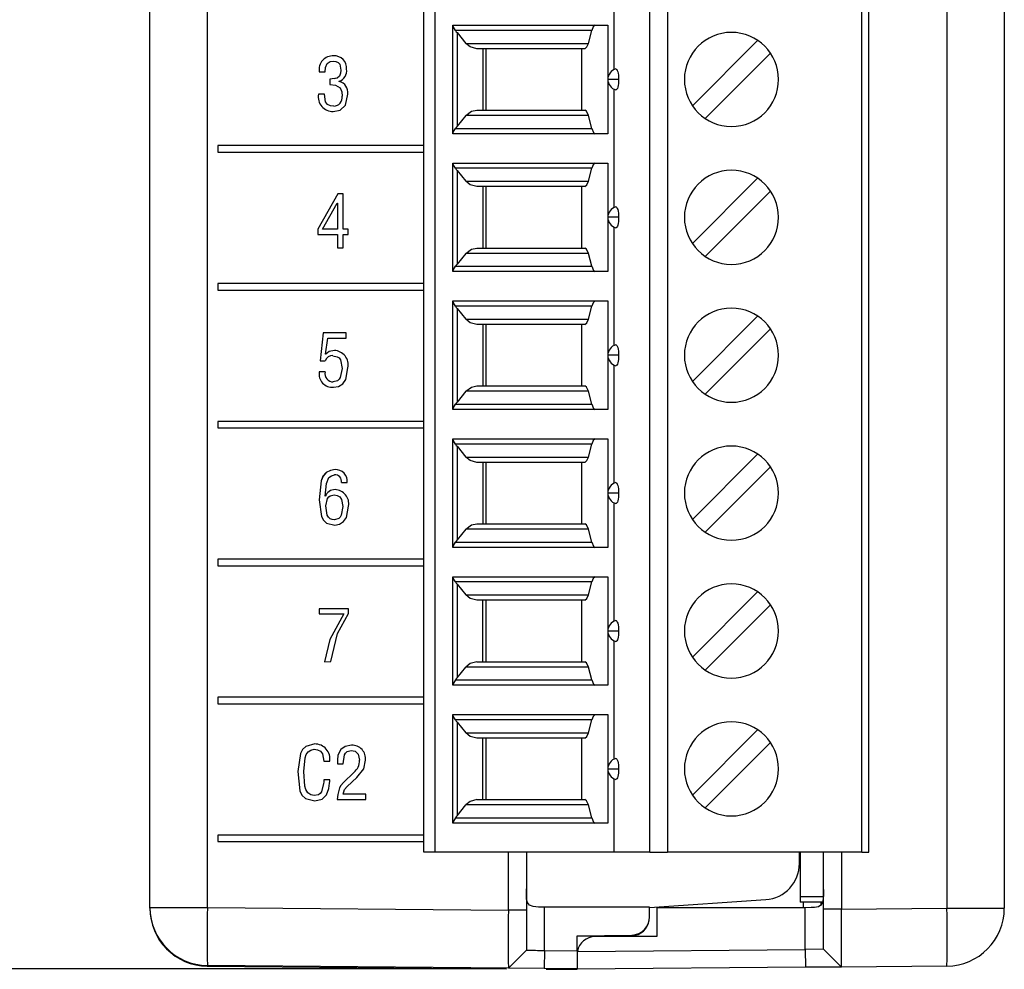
# Model space of a CAD drawing. Header units: millimetres. Extents: x 0 to 559, y 0 to 432.
# Tile 3 of 24: x 129 to 157, y 96 to 122. Entities that reach past the tile are written whole.
import ezdxf

# ---------------------------------------------------------------- set-up
doc = ezdxf.new("R2010")
doc.units = ezdxf.units.MM
doc.header["$LTSCALE"] = 2
doc.layers.add('DIMENSIONS', color=140, linetype='Continuous', lineweight=25)
doc.styles.add('SLDTEXTSTYLE0', font='TXT', dxfattribs={"width": 0.7})
doc.dimstyles.new('SLDDIMSTYLE0', dxfattribs={"dimtxt": 4.316016, "dimasz": 6.604, "dimexe": 0, "dimexo": 0.0625, "dimgap": 1.079004, "dimtad": 0, "dimtih": 1, "dimtoh": 1, "dimdec": 1, "dimrnd": 1e-09, "dimzin": 12, "dimdsep": 46, "dimtxsty": 'SLDTEXTSTYLE0', "dimsah": 1, "dimcen": 0.09, "dimadec": 0, "dimazin": 3, "dimtfac": 1, "dimtdec": 1, "dimtofl": 0, "dimtmove": 0, "dimatfit": 3, "dimfxl": 0, "dimfrac": 2, "dimtolj": 1, "dimtzin": 12, "dimarcsym": 0})

# ---------------------------------------------------------------- blocks, each defined once
blk = doc.blocks.new('_D')
at = {"layer": 'DIMENSIONS'}
for p, q in [((132.637, 200.337), (104.073, 200.337)), ((110.423, 200.337), (110.423, 155.898)), ((104.01, 148.073), (102.561, 148.073)), ((102.561, 148.073), (102.561, 141.213)), ((116.836, 148.073), (118.285, 148.073)), ((118.285, 148.073), (118.285, 141.213)), ((102.561, 141.213), (104.01, 141.213)), ((118.285, 141.213), (116.836, 141.213)), ((110.423, 95.809), (110.423, 140.247)), ((142.287, 95.809), (104.073, 95.809))]:
    blk.add_line(p, q, dxfattribs=at)
for points in [[(110.423, 200.337), (109.407, 193.733), (111.439, 193.733)], [(110.423, 95.809), (111.439, 102.413), (109.407, 102.413)]]:
    blk.add_solid(points, dxfattribs=at)
at = {"layer": 'DIMENSIONS', "char_height": 4.2333, "attachment_point": 1, "style": 'SLDTEXTSTYLE0'}
for s, insert in [('104.5', (102.215, 154.496)), ('4.12', (104.01, 146.67))]:
    blk.add_mtext(s, dxfattribs=dict(at, insert=insert))

msp = doc.modelspace()

# ---------------------------------------------------------------- linework, layer by layer
for p, q in [((155.043, 168.964), (155.043, 97.481)), ((156.629, 168.964), (156.629, 97.481)), ((140.589, 99.029), (140.589, 168.399)), ((140.889, 168.399), (140.889, 99.029)), ((146.838, 99.029), (146.838, 168.399)), ((147.321, 168.399), (147.321, 99.029)), ((152.689, 99.029), (152.689, 168.399)), ((152.889, 99.029), (152.889, 168.399)), ((134.608, 97.498), (134.608, 162.371)), ((133.019, 97.481), (133.019, 162.103)), ((133.022, 97.498), (133.022, 162.121)), ((145.839, 123.921), (145.839, 120.647)), ((141.389, 121.879), (145.673, 121.879)), ((141.389, 118.879), (141.389, 121.879)), ((145.232, 121.733), (141.462, 121.733)), ((141.506, 121.672), (141.506, 119.086)), ((141.506, 121.672), (141.754, 121.376)), ((145.136, 121.376), (145.232, 121.733)), ((145.673, 121.879), (145.673, 118.879)), ((141.754, 121.376), (145.136, 121.376)), ((148.01, 119.654), (149.814, 121.458)), ((145.041, 121.229), (142.051, 121.229)), ((142.222, 121.229), (142.222, 119.529)), ((142.305, 121.229), (142.305, 119.529)), ((144.949, 121.229), (144.949, 119.529)), ((150.168, 121.104), (148.364, 119.3)), ((138.091, 120.885), (138.091, 120.885)), ((137.7, 120.591), (137.861, 120.591)), ((138.294, 120.639), (138.293, 120.639)), ((133.019, 120.438), (133.014, 120.438)), ((137.995, 120.382), (137.995, 120.236)), ((137.995, 120.382), (137.995, 120.382)), ((137.995, 120.382), (137.995, 120.236)), ((138.253, 120.324), (138.253, 120.328)), ((145.972, 120.379), (145.674, 120.379)), ((137.995, 120.236), (137.995, 120.236)), ((145.839, 120.111), (145.839, 116.837)), ((137.844, 119.97), (137.68, 119.971)), ((138.331, 119.917), (138.331, 119.917)), ((138.101, 119.641), (138.101, 119.641)), ((142.051, 119.529), (145.041, 119.529)), ((141.754, 119.383), (141.506, 119.086)), ((145.136, 119.383), (141.754, 119.383)), ((145.232, 119.026), (145.136, 119.383)), ((141.462, 119.026), (145.232, 119.026)), ((145.673, 118.879), (141.389, 118.879)), ((140.589, 118.551), (134.896, 118.551)), ((134.896, 118.551), (134.896, 118.371)), ((134.896, 118.551), (134.896, 118.371)), ((134.896, 118.371), (140.589, 118.371)), ((141.389, 118.069), (145.673, 118.069)), ((141.389, 115.069), (141.389, 118.069)), ((145.232, 117.923), (141.462, 117.923)), ((141.506, 117.862), (141.506, 115.276)), ((141.506, 117.862), (141.754, 117.566)), ((145.136, 117.566), (145.232, 117.923)), ((145.673, 118.069), (145.673, 115.069)), ((141.754, 117.566), (145.136, 117.566)), ((148.01, 115.844), (149.814, 117.648)), ((145.041, 117.419), (142.051, 117.419)), ((142.222, 117.419), (142.222, 115.719)), ((142.305, 117.419), (142.305, 115.719)), ((144.949, 117.419), (144.949, 115.719)), ((150.168, 117.294), (148.364, 115.49)), ((138.215, 117.222), (137.661, 116.243)), ((138.215, 117.222), (137.662, 116.243)), ((138.362, 117.222), (138.215, 117.222)), ((138.362, 116.239), (138.362, 117.222)), ((137.789, 116.239), (138.197, 116.96)), ((138.197, 116.96), (138.201, 116.96)), ((138.201, 116.96), (138.201, 116.239)), ((138.201, 116.96), (138.201, 116.239)), ((138.201, 116.96), (138.201, 116.96)), ((145.972, 116.569), (145.674, 116.569)), ((137.661, 116.243), (137.661, 116.093)), ((137.662, 116.243), (137.661, 116.243)), ((137.662, 116.243), (137.662, 116.093)), ((138.201, 116.239), (137.789, 116.239)), ((138.201, 116.239), (138.201, 116.239)), ((138.496, 116.239), (138.362, 116.239)), ((138.496, 116.093), (138.496, 116.239)), ((145.839, 116.301), (145.839, 113.027)), ((137.661, 116.093), (138.201, 116.093)), ((138.201, 116.093), (138.201, 115.722)), ((138.201, 116.093), (138.201, 116.093)), ((138.201, 116.093), (138.201, 115.722)), ((138.362, 115.722), (138.362, 116.093)), ((138.362, 116.093), (138.496, 116.093)), ((138.201, 115.722), (138.362, 115.722)), ((142.051, 115.719), (145.041, 115.719)), ((141.754, 115.573), (141.506, 115.276)), ((145.136, 115.573), (141.754, 115.573)), ((145.232, 115.216), (145.136, 115.573)), ((141.462, 115.216), (145.232, 115.216)), ((145.673, 115.069), (141.389, 115.069)), ((140.589, 114.741), (134.896, 114.741)), ((134.896, 114.741), (134.896, 114.561)), ((134.896, 114.741), (134.896, 114.561)), ((134.896, 114.561), (140.589, 114.561)), ((141.389, 114.259), (145.673, 114.259)), ((141.389, 111.259), (141.389, 114.259)), ((145.232, 114.113), (141.462, 114.113)), ((141.506, 114.052), (141.506, 111.466)), ((141.506, 114.052), (141.754, 113.756)), ((145.136, 113.756), (145.232, 114.113)), ((145.673, 114.259), (145.673, 111.259)), ((141.754, 113.756), (145.136, 113.756)), ((148.01, 112.034), (149.814, 113.838)), ((145.041, 113.609), (142.051, 113.609)), ((142.222, 113.609), (142.222, 111.909)), ((142.305, 113.609), (142.305, 111.909)), ((144.949, 113.609), (144.949, 111.909)), ((150.168, 113.484), (148.364, 111.68)), ((137.808, 113.375), (137.723, 112.608)), ((137.808, 113.375), (137.724, 112.608)), ((138.442, 113.375), (137.808, 113.375)), ((137.873, 112.791), (137.94, 113.229)), ((137.94, 113.229), (138.442, 113.229)), ((138.442, 113.229), (138.442, 113.375)), ((137.877, 112.787), (137.873, 112.791)), ((137.877, 112.787), (137.877, 112.787)), ((138.077, 112.746), (138.077, 112.746)), ((145.972, 112.759), (145.674, 112.759)), ((137.723, 112.608), (137.865, 112.608)), ((138.329, 112.388), (138.329, 112.388)), ((145.839, 112.491), (145.839, 109.217)), ((137.863, 112.297), (137.699, 112.297)), ((138.087, 112.021), (138.087, 112.021)), ((142.051, 111.909), (145.041, 111.909)), ((141.754, 111.763), (141.506, 111.466)), ((145.136, 111.763), (141.754, 111.763)), ((145.232, 111.406), (145.136, 111.763)), ((141.462, 111.406), (145.232, 111.406)), ((145.673, 111.259), (141.389, 111.259)), ((140.589, 110.931), (134.896, 110.931)), ((134.896, 110.931), (134.896, 110.751)), ((134.896, 110.931), (134.896, 110.751)), ((134.896, 110.751), (140.589, 110.751)), ((141.389, 110.449), (145.673, 110.449)), ((141.389, 107.449), (141.389, 110.449)), ((145.232, 110.303), (141.462, 110.303)), ((141.506, 110.242), (141.506, 107.656)), ((141.506, 110.242), (141.754, 109.946)), ((145.136, 109.946), (145.232, 110.303)), ((145.673, 110.449), (145.673, 107.449)), ((141.754, 109.946), (145.136, 109.946)), ((148.01, 108.224), (149.814, 110.028)), ((145.041, 109.799), (142.051, 109.799)), ((142.222, 109.799), (142.222, 108.099)), ((142.305, 109.799), (142.305, 108.099)), ((144.949, 109.799), (144.949, 108.099)), ((150.168, 109.674), (148.364, 107.87)), ((138.118, 109.455), (138.118, 109.455)), ((138.312, 109.241), (138.473, 109.241)), ((137.867, 108.865), (137.863, 108.865)), ((137.867, 108.865), (137.867, 108.865)), ((138.11, 108.899), (138.11, 108.899)), ((145.972, 108.949), (145.674, 108.949)), ((137.699, 108.762), (137.699, 108.762)), ((138.347, 108.578), (138.348, 108.578)), ((138.348, 108.578), (138.348, 108.578)), ((145.839, 108.681), (145.839, 105.407)), ((138.122, 108.211), (138.122, 108.211)), ((138.126, 108.065), (138.126, 108.065)), ((142.051, 108.099), (145.041, 108.099)), ((141.754, 107.953), (141.506, 107.656)), ((145.136, 107.953), (141.754, 107.953)), ((145.232, 107.596), (145.136, 107.953)), ((141.462, 107.596), (145.232, 107.596)), ((145.673, 107.449), (141.389, 107.449)), ((140.589, 107.121), (134.896, 107.121)), ((134.896, 107.121), (134.896, 106.941)), ((134.896, 107.121), (134.896, 106.941)), ((134.896, 106.941), (140.589, 106.941)), ((141.389, 106.639), (145.673, 106.639)), ((141.389, 103.639), (141.389, 106.639)), ((145.232, 106.493), (141.462, 106.493)), ((141.506, 106.432), (141.506, 103.846)), ((141.506, 106.432), (141.754, 106.136)), ((145.136, 106.136), (145.232, 106.493)), ((145.673, 106.639), (145.673, 103.639)), ((141.754, 106.136), (145.136, 106.136)), ((148.01, 104.414), (149.814, 106.218)), ((145.041, 105.989), (142.051, 105.989)), ((142.222, 104.289), (142.222, 105.989)), ((142.305, 105.989), (142.305, 104.289)), ((144.949, 105.989), (144.949, 104.289)), ((150.168, 105.864), (148.364, 104.06)), ((138.512, 105.755), (137.699, 105.755)), ((137.699, 105.755), (137.699, 105.609)), ((137.699, 105.755), (137.699, 105.609)), ((137.699, 105.609), (138.376, 105.609)), ((138.376, 105.609), (138.376, 105.609)), ((138.512, 105.62), (138.512, 105.755)), ((145.972, 105.139), (145.674, 105.139)), ((145.839, 104.871), (145.839, 101.597)), ((137.841, 104.291), (138.024, 104.292)), ((142.051, 104.289), (145.041, 104.289)), ((141.506, 103.846), (141.754, 104.143)), ((145.136, 104.143), (141.754, 104.143)), ((145.232, 103.786), (145.136, 104.143)), ((141.462, 103.786), (145.232, 103.786)), ((145.673, 103.639), (141.389, 103.639)), ((140.589, 103.311), (134.896, 103.311)), ((134.896, 103.311), (134.896, 103.131)), ((134.896, 103.311), (134.896, 103.131)), ((134.896, 103.131), (140.589, 103.131)), ((141.389, 102.829), (145.673, 102.829)), ((141.389, 99.829), (141.389, 102.829)), ((145.232, 102.683), (141.462, 102.683)), ((141.506, 102.622), (141.506, 100.036)), ((141.506, 102.622), (141.754, 102.326)), ((145.136, 102.326), (145.232, 102.683)), ((145.673, 102.829), (145.673, 99.829)), ((141.754, 102.326), (145.136, 102.326)), ((148.01, 100.604), (149.814, 102.408)), ((145.041, 102.179), (142.051, 102.179)), ((142.222, 100.479), (142.222, 102.179)), ((142.305, 102.179), (142.305, 100.479)), ((144.949, 102.179), (144.949, 100.479)), ((150.168, 102.054), (148.364, 100.25)), ((137.561, 101.872), (137.561, 101.872)), ((138.294, 101.867), (138.294, 101.867)), ((138.586, 101.835), (138.586, 101.835)), ((138.594, 101.981), (138.594, 101.981)), ((137.83, 101.538), (137.991, 101.539)), ((138.201, 101.566), (138.201, 101.473)), ((138.201, 101.566), (138.201, 101.566)), ((138.201, 101.566), (138.201, 101.473)), ((138.811, 101.57), (138.811, 101.57)), ((137.105, 101.253), (137.105, 101.253)), ((138.201, 101.473), (138.362, 101.473)), ((138.653, 101.231), (138.37, 100.954)), ((138.653, 101.231), (138.37, 100.954)), ((138.653, 101.231), (138.653, 101.231)), ((145.674, 101.329), (145.972, 101.329)), ((137.991, 101.024), (137.83, 101.024)), ((138.37, 100.954), (138.37, 100.954)), ((138.472, 100.847), (138.74, 101.095)), ((145.839, 101.061), (145.839, 99.029)), ((137.82, 100.921), (137.82, 100.921)), ((138.257, 100.803), (138.257, 100.803)), ((137.561, 100.591), (137.561, 100.591)), ((138.199, 100.482), (138.99, 100.482)), ((138.99, 100.628), (138.364, 100.628)), ((138.99, 100.482), (138.99, 100.628)), ((142.051, 100.479), (145.041, 100.479)), ((141.506, 100.036), (141.754, 100.333)), ((145.136, 100.333), (141.754, 100.333)), ((145.232, 99.976), (145.136, 100.333)), ((141.462, 99.976), (145.232, 99.976)), ((145.673, 99.829), (141.389, 99.829)), ((140.589, 99.501), (134.896, 99.501)), ((134.896, 99.501), (134.896, 99.321)), ((134.896, 99.501), (134.896, 99.321)), ((134.896, 99.321), (140.589, 99.321)), ((145.839, 99.029), (140.889, 99.029)), ((142.926, 97.425), (142.926, 99.029)), ((143.422, 99.029), (143.422, 97.425)), ((146.838, 99.029), (145.839, 99.029)), ((152.689, 99.029), (147.321, 99.029)), ((150.969, 98.717), (150.969, 99.029)), ((150.989, 99.029), (150.989, 97.794)), ((151.629, 97.455), (151.629, 99.029)), ((152.129, 99.029), (152.129, 97.455)), ((146.827, 97.495), (150.039, 97.719)), ((151.626, 97.794), (150.989, 97.794)), ((150.989, 97.794), (150.989, 97.644)), ((133.022, 97.498), (134.608, 97.498)), ((134.608, 97.498), (142.926, 97.425)), ((143.422, 97.425), (142.926, 97.425)), ((143.422, 97.425), (143.422, 96.321)), ((143.922, 96.312), (143.922, 97.512)), ((146.827, 97.512), (143.922, 97.512)), ((146.827, 97.238), (146.827, 97.512)), ((147.024, 97.494), (147.024, 96.694)), ((151.129, 97.494), (147.024, 97.494)), ((151.608, 97.644), (150.989, 97.644)), ((151.069, 97.644), (151.069, 97.494)), ((151.129, 96.342), (151.129, 97.494)), ((151.561, 97.644), (151.561, 97.561)), ((151.629, 96.351), (151.629, 97.455)), ((152.129, 97.455), (151.629, 97.455)), ((152.129, 97.455), (155.043, 97.481)), ((155.043, 97.481), (156.629, 97.481)), ((144.827, 96.712), (146.336, 96.738)), ((146.333, 96.721), (144.827, 96.695)), ((144.827, 96.304), (144.827, 96.712)), ((147.024, 96.694), (145.324, 96.694)), ((143.413, 96.312), (143.422, 96.321)), ((144.833, 96.287), (151.129, 96.342)), ((151.629, 96.351), (151.129, 96.342)), ((151.129, 96.342), (151.134, 95.847)), ((151.629, 96.351), (151.638, 96.342)), ((151.638, 96.342), (152.129, 95.855)), ((143.413, 96.312), (142.926, 95.825)), ((143.922, 96.312), (143.917, 95.817)), ((143.922, 96.312), (144.827, 96.304)), ((144.827, 96.304), (144.827, 95.809)), ((134.605, 95.881), (142.874, 95.808)), ((142.926, 95.825), (134.608, 95.898)), ((143.917, 95.817), (142.926, 95.825)), ((144.827, 95.809), (143.917, 95.817)), ((143.968, 95.799), (144.824, 95.791)), ((151.134, 95.847), (144.824, 95.791)), ((144.824, 95.791), (144.824, 95.809)), ((152.129, 95.855), (151.134, 95.847)), ((155.043, 95.881), (152.129, 95.855))]:
    msp.add_line(p, q)
at = {"flags": 128}
for points in [[(141.462, 121.733), (141.409, 121.822), (141.389, 121.87)], [(141.462, 121.733), (141.485, 121.698), (141.506, 121.672)], [(145.326, 121.879), (145.269, 121.831), (145.232, 121.733)], [(142.051, 121.229), (141.872, 121.277), (141.754, 121.376)], [(145.041, 121.229), (145.098, 121.277), (145.136, 121.376)], [(137.861, 120.591), (137.871, 120.711), (137.918, 120.821), (137.998, 120.871), (138.091, 120.885)], [(138.091, 120.885), (138.159, 120.877), (138.221, 120.85), (138.264, 120.797), (138.293, 120.639)], [(138.091, 120.885), (138.159, 120.877), (138.222, 120.85), (138.264, 120.797), (138.294, 120.639)], [(138.293, 120.639), (138.285, 120.553), (138.258, 120.47), (138.196, 120.412), (137.995, 120.382)], [(138.294, 120.639), (138.285, 120.553), (138.258, 120.47), (138.197, 120.412), (138.113, 120.4)], [(145.892, 120.668), (145.907, 120.666), (145.923, 120.652), (145.936, 120.627), (145.949, 120.591), (145.958, 120.548), (145.966, 120.495), (145.971, 120.438), (145.972, 120.379)], [(145.972, 120.379), (145.971, 120.321), (145.966, 120.263), (145.959, 120.212), (145.949, 120.167), (145.937, 120.132), (145.922, 120.106), (145.908, 120.092), (145.892, 120.09)], [(137.995, 120.236), (138.149, 120.225), (138.28, 120.15), (138.322, 120.038), (138.331, 119.917)], [(137.995, 120.236), (138.149, 120.225), (138.28, 120.15), (138.322, 120.038), (138.331, 119.917)], [(138.101, 119.641), (138.011, 119.653), (137.93, 119.691), (137.875, 119.762), (137.844, 119.97)], [(138.087, 119.495), (138.282, 119.534), (138.425, 119.669), (138.492, 119.972)], [(141.754, 119.383), (141.909, 119.5), (142.051, 119.529)], [(145.136, 119.383), (145.087, 119.5), (145.041, 119.529)], [(141.389, 118.888), (141.409, 118.936), (141.462, 119.026)], [(141.506, 119.086), (141.48, 119.053), (141.462, 119.026)], [(145.232, 119.026), (145.281, 118.909), (145.326, 118.879)], [(141.462, 117.923), (141.409, 118.012), (141.389, 118.06)], [(141.462, 117.923), (141.485, 117.888), (141.506, 117.862)], [(145.326, 118.069), (145.269, 118.021), (145.232, 117.923)], [(142.051, 117.419), (141.872, 117.467), (141.754, 117.566)], [(145.041, 117.419), (145.098, 117.467), (145.136, 117.566)], [(145.892, 116.858), (145.907, 116.856), (145.923, 116.842), (145.936, 116.817), (145.949, 116.781), (145.958, 116.738), (145.966, 116.685), (145.971, 116.628), (145.972, 116.569)], [(145.972, 116.569), (145.971, 116.511), (145.966, 116.453), (145.959, 116.402), (145.949, 116.357), (145.937, 116.322), (145.922, 116.296), (145.908, 116.282), (145.892, 116.28)], [(141.754, 115.573), (141.909, 115.69), (142.051, 115.719)], [(145.136, 115.573), (145.087, 115.69), (145.041, 115.719)], [(141.389, 115.078), (141.409, 115.126), (141.462, 115.216)], [(141.506, 115.276), (141.48, 115.243), (141.462, 115.216)], [(145.232, 115.216), (145.281, 115.099), (145.326, 115.069)], [(141.462, 114.113), (141.409, 114.202), (141.389, 114.25)], [(141.462, 114.113), (141.485, 114.078), (141.506, 114.052)], [(145.326, 114.259), (145.269, 114.211), (145.232, 114.113)], [(142.051, 113.609), (141.872, 113.657), (141.754, 113.756)], [(145.041, 113.609), (145.098, 113.657), (145.136, 113.756)], [(145.892, 113.048), (145.907, 113.046), (145.923, 113.032), (145.936, 113.007), (145.949, 112.971), (145.958, 112.928), (145.966, 112.875), (145.971, 112.818), (145.972, 112.759)], [(138.117, 112.892), (137.971, 112.86), (137.877, 112.787)], [(138.117, 112.892), (137.971, 112.86), (137.877, 112.787)], [(138.077, 112.746), (138.198, 112.719), (138.249, 112.683), (138.283, 112.632), (138.329, 112.388)], [(138.077, 112.746), (138.198, 112.719), (138.249, 112.683), (138.284, 112.632), (138.329, 112.388)], [(145.972, 112.759), (145.971, 112.701), (145.966, 112.643), (145.959, 112.592), (145.949, 112.547), (145.937, 112.512), (145.922, 112.486), (145.908, 112.472), (145.892, 112.47)], [(138.329, 112.388), (138.282, 112.148), (138.25, 112.096), (138.204, 112.054), (138.087, 112.021)], [(138.329, 112.388), (138.282, 112.148), (138.25, 112.096), (138.204, 112.054), (138.087, 112.021)], [(138.091, 111.875), (138.231, 111.898), (138.352, 111.97), (138.431, 112.088), (138.493, 112.415)], [(141.754, 111.763), (141.909, 111.88), (142.051, 111.909)], [(145.136, 111.763), (145.087, 111.88), (145.041, 111.909)], [(141.389, 111.268), (141.409, 111.316), (141.462, 111.406)], [(141.506, 111.466), (141.48, 111.433), (141.462, 111.406)], [(145.232, 111.406), (145.281, 111.289), (145.326, 111.259)], [(141.462, 110.303), (141.409, 110.392), (141.389, 110.44)], [(141.462, 110.303), (141.485, 110.268), (141.506, 110.242)], [(145.326, 110.449), (145.269, 110.401), (145.232, 110.303)], [(142.051, 109.799), (141.872, 109.847), (141.754, 109.946)], [(145.041, 109.799), (145.098, 109.847), (145.136, 109.946)], [(138.136, 109.601), (138.006, 109.577), (137.889, 109.514), (137.803, 109.413), (137.755, 109.29), (137.699, 108.762)], [(138.137, 109.601), (138.006, 109.577), (137.889, 109.514), (137.804, 109.413), (137.756, 109.29), (137.699, 108.762)], [(137.863, 108.865), (137.899, 109.215), (137.966, 109.376), (138.034, 109.431), (138.118, 109.455)], [(145.892, 109.238), (145.907, 109.236), (145.923, 109.222), (145.936, 109.197), (145.949, 109.161), (145.958, 109.118), (145.966, 109.065), (145.971, 109.008), (145.972, 108.949)], [(137.883, 108.594), (137.927, 108.804), (137.96, 108.847), (138.005, 108.877), (138.11, 108.899)], [(138.11, 108.899), (138.194, 108.886), (138.267, 108.844), (138.313, 108.774), (138.347, 108.578)], [(138.11, 108.899), (138.194, 108.886), (138.267, 108.844), (138.313, 108.774), (138.348, 108.578)], [(145.972, 108.949), (145.971, 108.891), (145.966, 108.833), (145.959, 108.782), (145.949, 108.737), (145.937, 108.702), (145.922, 108.676), (145.908, 108.662), (145.892, 108.66)], [(137.699, 108.762), (137.761, 108.302), (137.815, 108.199), (137.902, 108.123), (138.126, 108.065)], [(137.699, 108.762), (137.761, 108.302), (137.815, 108.199), (137.902, 108.123), (138.126, 108.065)], [(138.122, 108.211), (138.058, 108.217), (137.999, 108.242), (137.951, 108.285), (137.917, 108.34), (137.883, 108.594)], [(138.348, 108.578), (138.308, 108.341), (138.28, 108.287), (138.237, 108.245), (138.122, 108.211)], [(138.348, 108.578), (138.308, 108.341), (138.28, 108.287), (138.237, 108.245), (138.122, 108.211)], [(138.126, 108.065), (138.258, 108.091), (138.37, 108.167), (138.448, 108.277), (138.512, 108.588)], [(141.754, 107.953), (141.909, 108.07), (142.051, 108.099)], [(145.136, 107.953), (145.087, 108.07), (145.041, 108.099)], [(141.389, 107.458), (141.409, 107.506), (141.462, 107.596)], [(141.506, 107.656), (141.48, 107.623), (141.462, 107.596)], [(145.232, 107.596), (145.281, 107.479), (145.326, 107.449)], [(141.462, 106.493), (141.409, 106.582), (141.389, 106.63)], [(141.462, 106.493), (141.485, 106.458), (141.506, 106.432)], [(145.326, 106.639), (145.269, 106.591), (145.232, 106.493)], [(142.051, 105.989), (141.872, 106.037), (141.754, 106.136)], [(145.041, 105.989), (145.098, 106.037), (145.136, 106.136)], [(138.376, 105.609), (137.99, 104.905), (137.841, 104.291)], [(138.376, 105.609), (137.99, 104.905), (137.841, 104.291)], [(138.024, 104.292), (138.208, 105.07), (138.512, 105.62)], [(145.892, 105.428), (145.907, 105.426), (145.923, 105.412), (145.936, 105.387), (145.949, 105.351), (145.958, 105.308), (145.966, 105.255), (145.971, 105.198), (145.972, 105.139)], [(145.972, 105.139), (145.971, 105.081), (145.966, 105.023), (145.959, 104.972), (145.949, 104.927), (145.937, 104.892), (145.922, 104.866), (145.908, 104.852), (145.892, 104.85)], [(142.051, 104.289), (141.872, 104.241), (141.754, 104.143)], [(145.136, 104.143), (145.087, 104.26), (145.041, 104.289)], [(141.462, 103.786), (141.41, 103.699), (141.389, 103.648)], [(141.506, 103.846), (141.48, 103.813), (141.462, 103.786)], [(145.232, 103.786), (145.281, 103.669), (145.326, 103.639)], [(141.462, 102.683), (141.409, 102.772), (141.389, 102.82)], [(141.462, 102.683), (141.485, 102.648), (141.506, 102.622)], [(145.326, 102.829), (145.269, 102.781), (145.232, 102.683)], [(142.051, 102.179), (141.872, 102.227), (141.754, 102.326)], [(145.041, 102.179), (145.098, 102.227), (145.136, 102.326)], [(137.573, 102.018), (137.33, 101.952), (137.236, 101.867), (137.178, 101.754), (137.105, 101.253)], [(137.573, 102.018), (137.33, 101.952), (137.236, 101.867), (137.178, 101.754), (137.105, 101.253)], [(137.27, 101.257), (137.306, 101.633), (137.335, 101.723), (137.389, 101.8), (137.469, 101.851), (137.561, 101.872)], [(137.561, 101.872), (137.651, 101.86), (137.732, 101.819), (137.786, 101.747), (137.83, 101.538)], [(137.561, 101.872), (137.651, 101.86), (137.732, 101.819), (137.786, 101.747), (137.83, 101.538)], [(138.294, 101.867), (138.217, 101.705), (138.201, 101.566)], [(138.294, 101.867), (138.217, 101.705), (138.201, 101.566)], [(138.594, 101.981), (138.413, 101.949), (138.294, 101.867)], [(138.594, 101.981), (138.413, 101.949), (138.294, 101.867)], [(138.362, 101.473), (138.393, 101.713), (138.422, 101.766), (138.469, 101.805), (138.586, 101.835)], [(138.586, 101.835), (138.695, 101.815), (138.775, 101.74), (138.811, 101.57)], [(138.586, 101.835), (138.695, 101.815), (138.776, 101.74), (138.811, 101.57)], [(138.74, 101.095), (138.931, 101.331), (138.976, 101.566)], [(145.892, 101.618), (145.907, 101.616), (145.923, 101.602), (145.936, 101.577), (145.949, 101.541), (145.958, 101.498), (145.966, 101.445), (145.971, 101.388), (145.972, 101.329)], [(137.105, 101.253), (137.166, 100.724), (137.222, 100.604), (137.319, 100.514), (137.575, 100.445)], [(137.105, 101.253), (137.166, 100.724), (137.222, 100.604), (137.32, 100.514), (137.575, 100.445)], [(137.561, 100.591), (137.463, 100.615), (137.38, 100.672), (137.325, 100.757), (137.297, 100.854), (137.27, 101.257)], [(145.972, 101.329), (145.971, 101.271), (145.966, 101.213), (145.959, 101.162), (145.949, 101.117), (145.937, 101.082), (145.922, 101.056), (145.908, 101.042), (145.892, 101.04)], [(137.83, 101.024), (137.824, 100.966), (137.82, 100.921)], [(137.83, 101.024), (137.824, 100.966), (137.82, 100.921)], [(137.983, 100.931), (137.988, 100.983), (137.991, 101.024)], [(138.37, 100.954), (138.299, 100.874), (138.257, 100.803)], [(138.37, 100.954), (138.299, 100.874), (138.257, 100.803)], [(137.82, 100.921), (137.758, 100.695), (137.723, 100.649), (137.675, 100.615), (137.561, 100.591)], [(137.82, 100.921), (137.758, 100.695), (137.723, 100.649), (137.675, 100.615), (137.561, 100.591)], [(137.898, 100.609), (137.967, 100.783), (137.983, 100.931)], [(138.257, 100.803), (138.21, 100.625), (138.199, 100.482)], [(138.257, 100.803), (138.21, 100.625), (138.199, 100.482)], [(138.364, 100.628), (138.4, 100.763), (138.472, 100.847)], [(137.575, 100.445), (137.778, 100.496), (137.898, 100.609)], [(142.051, 100.479), (141.872, 100.431), (141.754, 100.333)], [(145.136, 100.333), (145.087, 100.45), (145.041, 100.479)], [(141.462, 99.976), (141.41, 99.889), (141.389, 99.838)], [(141.506, 100.036), (141.48, 100.003), (141.462, 99.976)], [(145.232, 99.976), (145.281, 99.859), (145.326, 99.829)], [(140.889, 99.029), (140.83, 99.029), (140.774, 99.029), (140.722, 99.029), (140.677, 99.029), (140.639, 99.029), (140.612, 99.029), (140.595, 99.029), (140.589, 99.029)], [(146.838, 99.029), (146.865, 99.029), (146.905, 99.029), (146.956, 99.029), (147.016, 99.029), (147.085, 99.029), (147.16, 99.029), (147.239, 99.029), (147.321, 99.029)], [(152.689, 99.029), (152.728, 99.029), (152.765, 99.029), (152.8, 99.029), (152.83, 99.029), (152.855, 99.029), (152.874, 99.029), (152.885, 99.029), (152.889, 99.029)], [(143.922, 97.512), (143.757, 97.512), (143.612, 97.523), (143.507, 97.563), (143.453, 97.633), (143.429, 97.729), (143.422, 97.857), (143.422, 98.012)], [(151.629, 97.994), (151.629, 97.863), (151.624, 97.741), (151.606, 97.637), (151.563, 97.562), (151.494, 97.52), (151.383, 97.499), (151.292, 97.496), (151.129, 97.494)]]:
    msp.add_lwpolyline(points, dxfattribs=at)
for centre, radius, start, end in [((149.089, 120.379), 1.3, 90, 270), ((149.089, 120.379), 1.3, 270, 90), ((138.077, 120.65), 0.382, 87.2773, 188.959), ((138.077, 120.65), 0.382, 87.2773, 188.959), ((138.111, 120.687), 0.345, 356.0823, 92.5932), ((138.152, 120.617), 0.306, 289.1419, 8.62), ((145.974, 120.379), 0.3, 105.7838, 180), ((138.172, 120.012), 0.322, 352.9388, 75.5009), ((145.974, 120.379), 0.3, 180, 254.2162), ((138.067, 119.89), 0.395, 168.1843, 272.9246), ((138.067, 119.89), 0.395, 168.1843, 272.9246), ((138.097, 119.878), 0.237, 270.9926, 9.4812), ((138.097, 119.878), 0.237, 270.9926, 9.4812), ((149.089, 116.569), 1.3, 90, 270), ((149.089, 116.569), 1.3, 270, 90), ((145.974, 116.569), 0.3, 105.7838, 180), ((145.974, 116.569), 0.3, 180, 254.2162), ((149.089, 112.759), 1.3, 90, 270), ((149.089, 112.759), 1.3, 270, 90), ((145.974, 112.759), 0.3, 105.7838, 180), ((138.065, 112.533), 0.214, 86.8728, 159.3449), ((138.095, 112.487), 0.405, 349.669, 86.8121), ((145.974, 112.759), 0.3, 180, 254.2162), ((138.06, 112.24), 0.366, 170.9593, 274.8079), ((138.06, 112.24), 0.366, 170.9593, 274.8079), ((138.084, 112.247), 0.226, 167.3189, 270.699), ((149.089, 108.949), 1.3, 90, 270), ((149.089, 108.949), 1.3, 270, 90), ((138.13, 109.271), 0.185, 350.6508, 93.6627), ((138.13, 109.271), 0.185, 350.6508, 93.6627), ((138.147, 109.274), 0.328, 354.2859, 91.9006), ((145.974, 108.949), 0.3, 105.7838, 180), ((138.136, 108.754), 0.291, 89.6722, 157.5967), ((138.136, 108.754), 0.291, 89.6722, 157.5967), ((138.123, 108.651), 0.394, 350.8231, 87.8287), ((145.974, 108.949), 0.3, 180, 254.2162), ((149.089, 105.139), 1.3, 90, 270), ((149.089, 105.139), 1.3, 270, 90), ((145.974, 105.139), 0.3, 105.7838, 180), ((145.974, 105.139), 0.3, 180, 254.2162), ((149.089, 101.329), 1.3, 90, 270), ((149.089, 101.329), 1.3, 270, 90), ((137.578, 101.6), 0.418, 351.4947, 90.6778), ((138.61, 101.613), 0.369, 352.5845, 92.5462), ((138.422, 101.546), 0.39, 306.2964, 3.4781), ((138.422, 101.546), 0.39, 306.2964, 3.4781), ((145.974, 101.329), 0.3, 105.7838, 180), ((145.974, 101.329), 0.3, 180, 254.2162), ((149.969, 98.717), 1, 274, 360), ((134.619, 97.481), 1.6, 180, 269.5), ((134.622, 97.498), 1.6, 180, 269.5), ((180.447, 96.698), 45.846, 179.0002, 180.9998), ((277.848, 96.625), 134.925, 179.66029, 180.33971), ((-8.482, 96.655), 160.614, 359.71463, 0.28537), ((109.204, 96.681), 45.846, 359.0002, 0.9998), ((155.029, 97.481), 1.6, 270.5, 0), ((146.324, 97.221), 0.5, 271, 352.5501), ((146.327, 97.238), 0.5, 271, 0), ((145.324, 96.194), 0.5, 90, 169.3121), ((146.996, 288.452), 192.164, 268.93417, 269.08328)]:
    msp.add_arc(centre, radius, start, end)

# ---------------------------------------------------------------- dimensions: what is measured, and where the dimension line sits
at = {"layer": 'DIMENSIONS'}
dim = msp.add_linear_dim(base=(110.423, 200.337), p1=(144.827, 95.809), p2=(135.177, 200.337), angle=90, dimstyle='SLDDIMSTYLE0', dxfattribs=at)
dim.commit()
dim.dimension.update_dxf_attribs({"geometry": '_D', "text_midpoint": (110.423, 148.073), "dimtype": 160})

doc.saveas('drawing.dxf')
